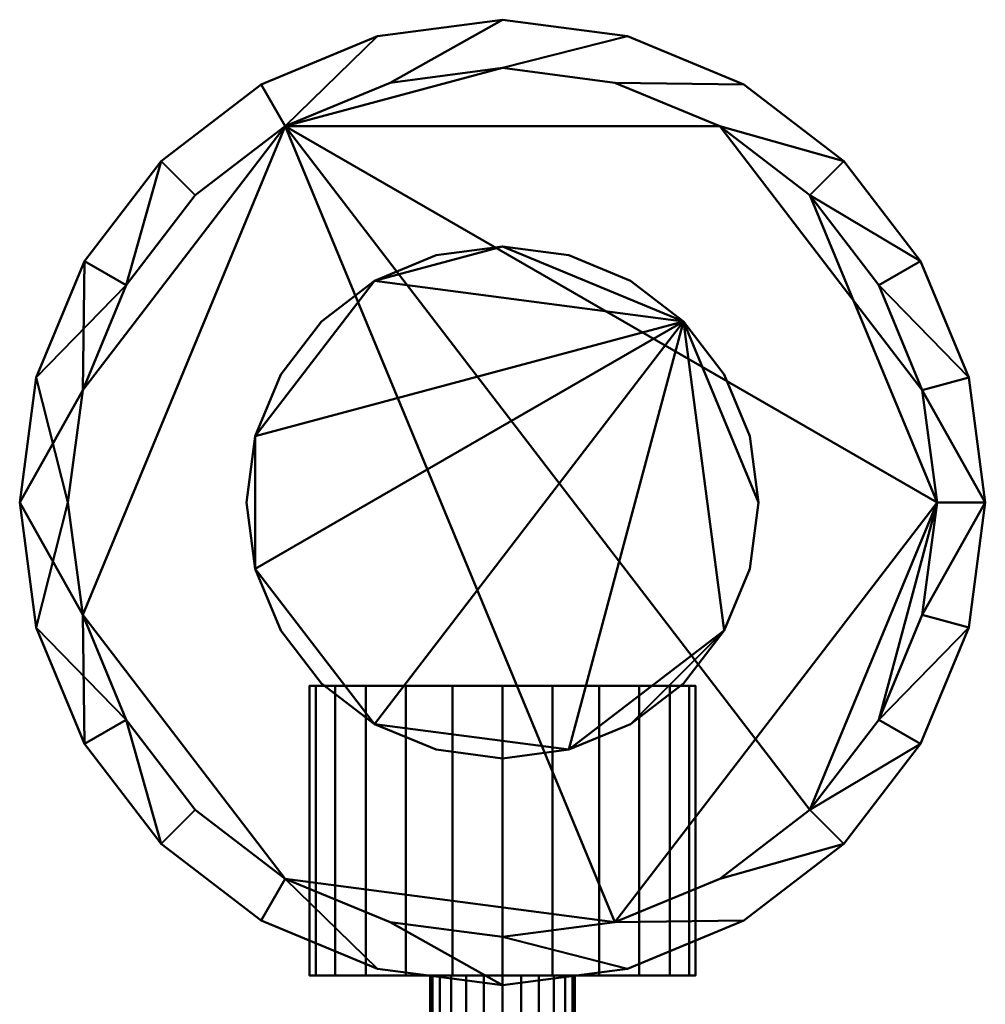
# Model space of a CAD drawing. Header units: millimetres. Extents: x -1875 to 2125, y -75 to 241.
# Tile 5 of 6: x 105 to 145, y 200 to 241. Entities that reach past the tile are written whole.
import ezdxf

# ---------------------------------------------------------------- set-up
doc = ezdxf.new("R2010")
doc.units = ezdxf.units.MM
doc.layers.add('E-LITE-EQPM', color=33, linetype='Continuous', lineweight=40)

msp = doc.modelspace()

# ---------------------------------------------------------------- meshes
at = {"layer": 'E-LITE-EQPM'}
mesh = msp.add_polyface(dxfattribs=at)
corners = [(105, 220.6, 1429.718), (105.681, 215.424, 1429.718), (107.679, 210.6, 1429.718), (110.858, 206.458, 1429.718), (115, 203.279, 1429.718), (119.824, 201.281, 1429.718), (125, 200.6, 1429.718), (130.176, 201.281, 1429.718), (135, 203.279, 1429.718), (139.142, 206.458, 1429.718), (142.321, 210.6, 1429.718), (144.319, 215.424, 1429.718), (145, 220.6, 1429.718), (144.319, 225.776, 1429.718), (142.321, 230.6, 1429.718), (139.142, 234.742, 1429.718), (135, 237.921, 1429.718), (130.176, 239.919, 1429.718), (125, 240.6, 1429.718), (119.824, 239.919, 1429.718), (115, 237.921, 1429.718), (110.858, 234.742, 1429.718), (107.679, 230.6, 1429.718), (105.681, 225.776, 1429.718), (107, 220.6, 1429.718), (107.613, 225.259, 1429.718), (109.412, 229.6, 1429.718), (112.272, 233.328, 1429.718), (116, 236.188, 1429.718), (120.341, 237.987, 1429.718), (125, 238.6, 1429.718), (129.659, 237.987, 1429.718), (134, 236.188, 1429.718), (137.728, 233.328, 1429.718), (140.588, 229.6, 1429.718), (142.387, 225.259, 1429.718), (143, 220.6, 1429.718), (142.387, 215.941, 1429.718), (140.588, 211.6, 1429.718), (137.728, 207.872, 1429.718), (134, 205.012, 1429.718), (129.659, 203.213, 1429.718), (125, 202.6, 1429.718), (120.341, 203.213, 1429.718), (116, 205.012, 1429.718), (112.272, 207.872, 1429.718), (109.412, 211.6, 1429.718), (107.613, 215.941, 1429.718)]
mesh.append_faces([[corners[k] for k in face] for face in [(40, 9, 39), (46, 3, 45), (20, 28, 19)]], dxfattribs={"vtx0": -1, "vtx1": -1})
mesh.append_faces([[corners[k] for k in face] for face in [(10, 38, 39, 9), (45, 3, 4, 44), (44, 4, 5), (35, 12, 13, 34), (14, 33, 34, 13), (33, 14, 15, 32), (32, 15, 16, 31), (17, 30, 31, 16), (30, 17, 18, 29), (26, 22, 23), (29, 18, 19, 28)]], dxfattribs={"vtx0": -1, "vtx2": -1})
mesh.append_faces([[corners[k] for k in face] for face in [(35, 36, 12)]], dxfattribs={"vtx1": -1, "vtx2": -1})
mesh.append_faces([[corners[k] for k in face] for face in [(8, 9, 40, 41), (41, 42, 7, 8), (6, 7, 42, 43), (36, 37, 11, 12), (10, 11, 37, 38), (5, 6, 43, 44), (2, 3, 46, 47), (47, 24, 1, 2), (0, 1, 24, 25), (21, 22, 26, 27), (23, 0, 25, 26), (20, 21, 27, 28)]], dxfattribs={"vtx1": -1, "vtx3": -1})
mesh = msp.add_polyface(dxfattribs=at)
corners = [(105, 220.6, 1329.718), (105.681, 225.776, 1329.718), (107.679, 230.6, 1329.718), (110.858, 234.742, 1329.718), (115, 237.921, 1329.718), (119.824, 239.919, 1329.718), (125, 240.6, 1329.718), (130.176, 239.919, 1329.718), (135, 237.921, 1329.718), (139.142, 234.742, 1329.718), (142.321, 230.6, 1329.718), (144.319, 225.776, 1329.718), (145, 220.6, 1329.718), (144.319, 215.424, 1329.718), (142.321, 210.6, 1329.718), (139.142, 206.458, 1329.718), (135, 203.279, 1329.718), (130.176, 201.281, 1329.718), (125, 200.6, 1329.718), (119.824, 201.281, 1329.718), (115, 203.279, 1329.718), (110.858, 206.458, 1329.718), (107.679, 210.6, 1329.718), (105.681, 215.424, 1329.718), (107, 220.6, 1329.718), (107.613, 215.941, 1329.718), (109.412, 211.6, 1329.718), (112.272, 207.872, 1329.718), (116, 205.012, 1329.718), (120.341, 203.213, 1329.718), (125, 202.6, 1329.718), (129.659, 203.213, 1329.718), (134, 205.012, 1329.718), (137.728, 207.872, 1329.718), (140.588, 211.6, 1329.718), (142.387, 215.941, 1329.718), (143, 220.6, 1329.718), (142.387, 225.259, 1329.718), (140.588, 229.6, 1329.718), (137.728, 233.328, 1329.718), (134, 236.188, 1329.718), (129.659, 237.987, 1329.718), (125, 238.6, 1329.718), (120.341, 237.987, 1329.718), (116, 236.188, 1329.718), (112.272, 233.328, 1329.718), (109.412, 229.6, 1329.718), (107.613, 225.259, 1329.718)]
mesh.append_faces([[corners[k] for k in face] for face in [(40, 9, 39), (46, 3, 45), (20, 28, 19)]], dxfattribs={"vtx0": -1, "vtx1": -1})
mesh.append_faces([[corners[k] for k in face] for face in [(10, 38, 39, 9), (45, 3, 4, 44), (44, 4, 5), (35, 12, 13, 34), (14, 33, 34, 13), (33, 14, 15, 32), (32, 15, 16, 31), (17, 30, 31, 16), (30, 17, 18, 29), (26, 22, 23), (29, 18, 19, 28)]], dxfattribs={"vtx0": -1, "vtx2": -1})
mesh.append_faces([[corners[k] for k in face] for face in [(35, 36, 12)]], dxfattribs={"vtx1": -1, "vtx2": -1})
mesh.append_faces([[corners[k] for k in face] for face in [(8, 9, 40, 41), (41, 42, 7, 8), (6, 7, 42, 43), (36, 37, 11, 12), (10, 11, 37, 38), (5, 6, 43, 44), (2, 3, 46, 47), (47, 24, 1, 2), (0, 1, 24, 25), (21, 22, 26, 27), (23, 0, 25, 26), (20, 21, 27, 28)]], dxfattribs={"vtx1": -1, "vtx3": -1})
mesh = msp.add_polyface(dxfattribs=at)
corners = [(105, 220.6, 1429.718), (105.681, 225.776, 1429.718), (107.679, 230.6, 1429.718), (110.858, 234.742, 1429.718), (115, 237.921, 1429.718), (119.824, 239.919, 1429.718), (125, 240.6, 1429.718), (130.176, 239.919, 1429.718), (135, 237.921, 1429.718), (139.142, 234.742, 1429.718), (142.321, 230.6, 1429.718), (144.319, 225.776, 1429.718), (145, 220.6, 1429.718), (145, 220.6, 1329.718), (144.319, 225.776, 1329.718), (142.321, 230.6, 1329.718), (139.142, 234.742, 1329.718), (135, 237.921, 1329.718), (130.176, 239.919, 1329.718), (125, 240.6, 1329.718), (119.824, 239.919, 1329.718), (115, 237.921, 1329.718), (110.858, 234.742, 1329.718), (107.679, 230.6, 1329.718), (105.681, 225.776, 1329.718), (105, 220.6, 1329.718)]
mesh.append_faces([[corners[k] for k in face] for face in [(1, 24, 25, 0)]], dxfattribs={"vtx0": -1})
mesh.append_faces([[corners[k] for k in face] for face in [(8, 17, 18, 7), (9, 16, 17, 8), (7, 18, 19, 6), (11, 14, 15, 10), (10, 15, 16, 9), (5, 20, 21, 4), (4, 21, 22, 3), (2, 23, 24, 1), (3, 22, 23, 2), (20, 5, 6, 19)]], dxfattribs={"vtx0": -1, "vtx2": -1})
mesh.append_faces([[corners[k] for k in face] for face in [(13, 14, 11, 12)]], dxfattribs={"vtx1": -1})
mesh = msp.add_polyface(dxfattribs=at)
corners = [(143, 220.6, 1429.718), (142.387, 225.259, 1429.718), (140.588, 229.6, 1429.718), (137.728, 233.328, 1429.718), (134, 236.188, 1429.718), (129.659, 237.987, 1429.718), (125, 238.6, 1429.718), (120.341, 237.987, 1429.718), (116, 236.188, 1429.718), (112.272, 233.328, 1429.718), (109.412, 229.6, 1429.718), (107.613, 225.259, 1429.718), (107, 220.6, 1429.718), (107, 220.6, 1329.718), (107.613, 225.259, 1329.718), (109.412, 229.6, 1329.718), (112.272, 233.328, 1329.718), (116, 236.188, 1329.718), (120.341, 237.987, 1329.718), (125, 238.6, 1329.718), (129.659, 237.987, 1329.718), (134, 236.188, 1329.718), (137.728, 233.328, 1329.718), (140.588, 229.6, 1329.718), (142.387, 225.259, 1329.718), (143, 220.6, 1329.718)]
mesh.append_faces([[corners[k] for k in face] for face in [(0, 1, 24, 25)]], dxfattribs={"vtx1": -1})
mesh.append_faces([[corners[k] for k in face] for face in [(10, 11, 14, 15), (9, 10, 15, 16), (7, 8, 17, 18), (8, 9, 16, 17), (6, 7, 18, 19), (4, 5, 20, 21), (3, 4, 21, 22), (1, 2, 23, 24), (2, 3, 22, 23), (19, 20, 5, 6)]], dxfattribs={"vtx1": -1, "vtx3": -1})
mesh.append_faces([[corners[k] for k in face] for face in [(11, 12, 13, 14)]], dxfattribs={"vtx3": -1})
mesh = msp.add_polyface(dxfattribs=at)
corners = [(143, 220.6, 1420), (142.387, 225.259, 1420), (140.588, 229.6, 1420), (137.728, 233.328, 1420), (134, 236.188, 1420), (129.659, 237.987, 1420), (125, 238.6, 1420), (120.341, 237.987, 1420), (116, 236.188, 1420), (112.272, 233.328, 1420), (109.412, 229.6, 1420), (107.613, 225.259, 1420), (107, 220.6, 1420), (107.613, 215.941, 1420), (109.412, 211.6, 1420), (112.272, 207.872, 1420), (116, 205.012, 1420), (120.341, 203.213, 1420), (125, 202.6, 1420), (129.659, 203.213, 1420), (134, 205.012, 1420), (137.728, 207.872, 1420), (140.588, 211.6, 1420), (142.387, 215.941, 1420)]
mesh.append_faces([[corners[k] for k in face] for face in [(3, 0, 1, 2), (8, 6, 7)]], dxfattribs={"vtx0": -1})
mesh.append_faces([[corners[k] for k in face] for face in [(4, 8, 0, 3)]], dxfattribs={"vtx0": -1, "vtx1": -1, "vtx2": -1})
mesh.append_faces([[corners[k] for k in face] for face in [(19, 8, 13, 16)]], dxfattribs={"vtx0": -1, "vtx1": -1, "vtx2": -1, "vtx3": -1})
mesh.append_faces([[corners[k] for k in face] for face in [(8, 21, 22, 0)]], dxfattribs={"vtx0": -1, "vtx2": -1, "vtx3": -1})
mesh.append_faces([[corners[k] for k in face] for face in [(8, 4, 5, 6)]], dxfattribs={"vtx0": -1, "vtx3": -1})
mesh.append_faces([[corners[k] for k in face] for face in [(17, 18, 19, 16), (14, 15, 16, 13), (22, 23, 0), (9, 10, 11, 8)]], dxfattribs={"vtx2": -1})
mesh.append_faces([[corners[k] for k in face] for face in [(19, 20, 21, 8), (11, 12, 13, 8)]], dxfattribs={"vtx2": -1, "vtx3": -1})
mesh = msp.add_polyface(dxfattribs=at)
corners = [(143, 220.6, 1419), (142.387, 215.941, 1419), (140.588, 211.6, 1419), (137.728, 207.872, 1419), (134, 205.012, 1419), (129.659, 203.213, 1419), (125, 202.6, 1419), (120.341, 203.213, 1419), (116, 205.012, 1419), (112.272, 207.872, 1419), (109.412, 211.6, 1419), (107.613, 215.941, 1419), (107, 220.6, 1419), (107.613, 225.259, 1419), (109.412, 229.6, 1419), (112.272, 233.328, 1419), (116, 236.188, 1419), (120.341, 237.987, 1419), (125, 238.6, 1419), (129.659, 237.987, 1419), (134, 236.188, 1419), (137.728, 233.328, 1419), (140.588, 229.6, 1419), (142.387, 225.259, 1419)]
mesh.append_faces([[corners[k] for k in face] for face in [(13, 16, 11, 12)]], dxfattribs={"vtx0": -1, "vtx1": -1})
mesh.append_faces([[corners[k] for k in face] for face in [(5, 16, 0)]], dxfattribs={"vtx0": -1, "vtx1": -1, "vtx2": -1})
mesh.append_faces([[corners[k] for k in face] for face in [(11, 16, 5, 8)]], dxfattribs={"vtx0": -1, "vtx1": -1, "vtx2": -1, "vtx3": -1})
mesh.append_faces([[corners[k] for k in face] for face in [(16, 20, 23, 0)]], dxfattribs={"vtx0": -1, "vtx1": -1, "vtx3": -1})
mesh.append_faces([[corners[k] for k in face] for face in [(16, 18, 19, 20)]], dxfattribs={"vtx0": -1, "vtx3": -1})
mesh.append_faces([[corners[k] for k in face] for face in [(15, 16, 13, 14), (7, 8, 5, 6)]], dxfattribs={"vtx1": -1})
mesh.append_faces([[corners[k] for k in face] for face in [(21, 22, 23, 20), (16, 17, 18)]], dxfattribs={"vtx2": -1})
mesh.append_faces([[corners[k] for k in face] for face in [(3, 4, 5, 0)]], dxfattribs={"vtx2": -1, "vtx3": -1})
mesh.append_faces([[corners[k] for k in face] for face in [(0, 1, 2, 3), (8, 9, 10, 11)]], dxfattribs={"vtx3": -1})
mesh = msp.add_polyface(dxfattribs=at)
corners = [(107, 220.6, 1420), (107.613, 225.259, 1420), (109.412, 229.6, 1420), (112.272, 233.328, 1420), (116, 236.188, 1420), (120.341, 237.987, 1420), (125, 238.6, 1420), (129.659, 237.987, 1420), (134, 236.188, 1420), (137.728, 233.328, 1420), (140.588, 229.6, 1420), (142.387, 225.259, 1420), (143, 220.6, 1420), (143, 220.6, 1419), (142.387, 225.259, 1419), (140.588, 229.6, 1419), (137.728, 233.328, 1419), (134, 236.188, 1419), (129.659, 237.987, 1419), (125, 238.6, 1419), (120.341, 237.987, 1419), (116, 236.188, 1419), (112.272, 233.328, 1419), (109.412, 229.6, 1419), (107.613, 225.259, 1419), (107, 220.6, 1419)]
mesh.append_faces([[corners[k] for k in face] for face in [(13, 14, 11, 12), (0, 1, 24, 25)]], dxfattribs={"vtx1": -1})
mesh.append_faces([[corners[k] for k in face] for face in [(14, 15, 10, 11), (16, 17, 8, 9), (15, 16, 9, 10), (17, 18, 7, 8), (6, 7, 18, 19), (19, 20, 5, 6), (20, 21, 4, 5), (22, 23, 2, 3), (21, 22, 3, 4), (23, 24, 1, 2)]], dxfattribs={"vtx1": -1, "vtx3": -1})
mesh = msp.add_polyface(dxfattribs=at)
corners = [(143, 220.6, 1335.718), (142.387, 225.259, 1335.718), (140.588, 229.6, 1335.718), (137.728, 233.328, 1335.718), (134, 236.188, 1335.718), (129.659, 237.987, 1335.718), (125, 238.6, 1335.718), (120.341, 237.987, 1335.718), (116, 236.188, 1335.718), (112.272, 233.328, 1335.718), (109.412, 229.6, 1335.718), (107.613, 225.259, 1335.718), (107, 220.6, 1335.718), (107.613, 215.941, 1335.718), (109.412, 211.6, 1335.718), (112.272, 207.872, 1335.718), (116, 205.012, 1335.718), (120.341, 203.213, 1335.718), (125, 202.6, 1335.718), (129.659, 203.213, 1335.718), (134, 205.012, 1335.718), (137.728, 207.872, 1335.718), (140.588, 211.6, 1335.718), (142.387, 215.941, 1335.718)]
mesh.append_faces([[corners[k] for k in face] for face in [(3, 0, 1, 2), (8, 6, 7)]], dxfattribs={"vtx0": -1})
mesh.append_faces([[corners[k] for k in face] for face in [(4, 8, 0, 3)]], dxfattribs={"vtx0": -1, "vtx1": -1, "vtx2": -1})
mesh.append_faces([[corners[k] for k in face] for face in [(19, 8, 13, 16)]], dxfattribs={"vtx0": -1, "vtx1": -1, "vtx2": -1, "vtx3": -1})
mesh.append_faces([[corners[k] for k in face] for face in [(8, 21, 22, 0)]], dxfattribs={"vtx0": -1, "vtx2": -1, "vtx3": -1})
mesh.append_faces([[corners[k] for k in face] for face in [(8, 4, 5, 6)]], dxfattribs={"vtx0": -1, "vtx3": -1})
mesh.append_faces([[corners[k] for k in face] for face in [(17, 18, 19, 16), (14, 15, 16, 13), (22, 23, 0), (9, 10, 11, 8)]], dxfattribs={"vtx2": -1})
mesh.append_faces([[corners[k] for k in face] for face in [(19, 20, 21, 8), (11, 12, 13, 8)]], dxfattribs={"vtx2": -1, "vtx3": -1})
mesh = msp.add_polyface(dxfattribs=at)
corners = [(143, 220.6, 1334.718), (142.387, 215.941, 1334.718), (140.588, 211.6, 1334.718), (137.728, 207.872, 1334.718), (134, 205.012, 1334.718), (129.659, 203.213, 1334.718), (125, 202.6, 1334.718), (120.341, 203.213, 1334.718), (116, 205.012, 1334.718), (112.272, 207.872, 1334.718), (109.412, 211.6, 1334.718), (107.613, 215.941, 1334.718), (107, 220.6, 1334.718), (107.613, 225.259, 1334.718), (109.412, 229.6, 1334.718), (112.272, 233.328, 1334.718), (116, 236.188, 1334.718), (120.341, 237.987, 1334.718), (125, 238.6, 1334.718), (129.659, 237.987, 1334.718), (134, 236.188, 1334.718), (137.728, 233.328, 1334.718), (140.588, 229.6, 1334.718), (142.387, 225.259, 1334.718)]
mesh.append_faces([[corners[k] for k in face] for face in [(13, 16, 11, 12)]], dxfattribs={"vtx0": -1, "vtx1": -1})
mesh.append_faces([[corners[k] for k in face] for face in [(5, 16, 0)]], dxfattribs={"vtx0": -1, "vtx1": -1, "vtx2": -1})
mesh.append_faces([[corners[k] for k in face] for face in [(11, 16, 5, 8)]], dxfattribs={"vtx0": -1, "vtx1": -1, "vtx2": -1, "vtx3": -1})
mesh.append_faces([[corners[k] for k in face] for face in [(16, 20, 23, 0)]], dxfattribs={"vtx0": -1, "vtx1": -1, "vtx3": -1})
mesh.append_faces([[corners[k] for k in face] for face in [(16, 18, 19, 20)]], dxfattribs={"vtx0": -1, "vtx3": -1})
mesh.append_faces([[corners[k] for k in face] for face in [(15, 16, 13, 14), (7, 8, 5, 6)]], dxfattribs={"vtx1": -1})
mesh.append_faces([[corners[k] for k in face] for face in [(21, 22, 23, 20), (16, 17, 18)]], dxfattribs={"vtx2": -1})
mesh.append_faces([[corners[k] for k in face] for face in [(3, 4, 5, 0)]], dxfattribs={"vtx2": -1, "vtx3": -1})
mesh.append_faces([[corners[k] for k in face] for face in [(0, 1, 2, 3), (8, 9, 10, 11)]], dxfattribs={"vtx3": -1})
mesh = msp.add_polyface(dxfattribs=at)
corners = [(107, 220.6, 1335.718), (107.613, 225.259, 1335.718), (109.412, 229.6, 1335.718), (112.272, 233.328, 1335.718), (116, 236.188, 1335.718), (120.341, 237.987, 1335.718), (125, 238.6, 1335.718), (129.659, 237.987, 1335.718), (134, 236.188, 1335.718), (137.728, 233.328, 1335.718), (140.588, 229.6, 1335.718), (142.387, 225.259, 1335.718), (143, 220.6, 1335.718), (143, 220.6, 1334.718), (142.387, 225.259, 1334.718), (140.588, 229.6, 1334.718), (137.728, 233.328, 1334.718), (134, 236.188, 1334.718), (129.659, 237.987, 1334.718), (125, 238.6, 1334.718), (120.341, 237.987, 1334.718), (116, 236.188, 1334.718), (112.272, 233.328, 1334.718), (109.412, 229.6, 1334.718), (107.613, 225.259, 1334.718), (107, 220.6, 1334.718)]
mesh.append_faces([[corners[k] for k in face] for face in [(13, 14, 11, 12), (0, 1, 24, 25)]], dxfattribs={"vtx1": -1})
mesh.append_faces([[corners[k] for k in face] for face in [(14, 15, 10, 11), (16, 17, 8, 9), (15, 16, 9, 10), (17, 18, 7, 8), (6, 7, 18, 19), (19, 20, 5, 6), (20, 21, 4, 5), (22, 23, 2, 3), (21, 22, 3, 4), (23, 24, 1, 2)]], dxfattribs={"vtx1": -1, "vtx3": -1})
mesh = msp.add_polyface(dxfattribs=at)
corners = [(114.4, 220.6, 1569.435), (114.761, 217.857, 1569.435), (115.82, 215.3, 1569.435), (117.505, 213.105, 1569.435), (119.7, 211.42, 1569.435), (122.257, 210.361, 1569.435), (125, 210, 1569.435), (127.743, 210.361, 1569.435), (130.3, 211.42, 1569.435), (132.495, 213.105, 1569.435), (134.18, 215.3, 1569.435), (135.239, 217.857, 1569.435), (135.6, 220.6, 1569.435), (135.239, 223.343, 1569.435), (134.18, 225.9, 1569.435), (132.495, 228.095, 1569.435), (130.3, 229.78, 1569.435), (127.743, 230.839, 1569.435), (125, 231.2, 1569.435), (122.257, 230.839, 1569.435), (119.7, 229.78, 1569.435), (117.505, 228.095, 1569.435), (115.82, 225.9, 1569.435), (114.761, 223.343, 1569.435)]
mesh.append_faces([[corners[k] for k in face] for face in [(10, 7, 8, 9)]], dxfattribs={"vtx0": -1})
mesh.append_faces([[corners[k] for k in face] for face in [(7, 10, 15, 4), (1, 4, 15, 23), (15, 18, 20, 23)]], dxfattribs={"vtx0": -1, "vtx1": -1, "vtx2": -1, "vtx3": -1})
mesh.append_faces([[corners[k] for k in face] for face in [(14, 15, 12, 13), (17, 18, 15, 16), (22, 23, 20, 21), (0, 1, 23), (19, 20, 18)]], dxfattribs={"vtx1": -1})
mesh.append_faces([[corners[k] for k in face] for face in [(2, 3, 4, 1)]], dxfattribs={"vtx2": -1})
mesh.append_faces([[corners[k] for k in face] for face in [(10, 11, 12, 15)]], dxfattribs={"vtx2": -1, "vtx3": -1})
mesh.append_faces([[corners[k] for k in face] for face in [(4, 5, 6, 7)]], dxfattribs={"vtx3": -1})
mesh = msp.add_polyface(dxfattribs=at)
corners = [(114.4, 220.6, 1420), (114.761, 223.343, 1420), (115.82, 225.9, 1420), (117.505, 228.095, 1420), (119.7, 229.78, 1420), (122.257, 230.839, 1420), (125, 231.2, 1420), (127.743, 230.839, 1420), (130.3, 229.78, 1420), (132.495, 228.095, 1420), (134.18, 225.9, 1420), (135.239, 223.343, 1420), (135.6, 220.6, 1420), (135.239, 217.857, 1420), (134.18, 215.3, 1420), (132.495, 213.105, 1420), (130.3, 211.42, 1420), (127.743, 210.361, 1420), (125, 210, 1420), (122.257, 210.361, 1420), (119.7, 211.42, 1420), (117.505, 213.105, 1420), (115.82, 215.3, 1420), (114.761, 217.857, 1420)]
mesh.append_faces([[corners[k] for k in face] for face in [(9, 6, 7, 8), (12, 9, 10, 11), (1, 23, 0), (16, 14, 15)]], dxfattribs={"vtx0": -1})
mesh.append_faces([[corners[k] for k in face] for face in [(6, 9, 4, 5)]], dxfattribs={"vtx0": -1, "vtx1": -1})
mesh.append_faces([[corners[k] for k in face] for face in [(17, 9, 14, 16)]], dxfattribs={"vtx0": -1, "vtx1": -1, "vtx2": -1})
mesh.append_faces([[corners[k] for k in face] for face in [(9, 23, 1, 4), (9, 17, 20, 23)]], dxfattribs={"vtx0": -1, "vtx1": -1, "vtx2": -1, "vtx3": -1})
mesh.append_faces([[corners[k] for k in face] for face in [(2, 3, 4, 1), (18, 19, 20, 17)]], dxfattribs={"vtx2": -1})
mesh.append_faces([[corners[k] for k in face] for face in [(12, 13, 14, 9)]], dxfattribs={"vtx2": -1, "vtx3": -1})
mesh.append_faces([[corners[k] for k in face] for face in [(20, 21, 22, 23)]], dxfattribs={"vtx3": -1})
mesh = msp.add_polyface(dxfattribs=at)
corners = [(114.4, 220.6, 1569.435), (114.761, 223.343, 1569.435), (115.82, 225.9, 1569.435), (117.505, 228.095, 1569.435), (119.7, 229.78, 1569.435), (122.257, 230.839, 1569.435), (125, 231.2, 1569.435), (127.743, 230.839, 1569.435), (130.3, 229.78, 1569.435), (132.495, 228.095, 1569.435), (134.18, 225.9, 1569.435), (135.239, 223.343, 1569.435), (135.6, 220.6, 1569.435), (135.6, 220.6, 1420), (135.239, 223.343, 1420), (134.18, 225.9, 1420), (132.495, 228.095, 1420), (130.3, 229.78, 1420), (127.743, 230.839, 1420), (125, 231.2, 1420), (122.257, 230.839, 1420), (119.7, 229.78, 1420), (117.505, 228.095, 1420), (115.82, 225.9, 1420), (114.761, 223.343, 1420), (114.4, 220.6, 1420)]
mesh.append_faces([[corners[k] for k in face] for face in [(1, 24, 25, 0)]], dxfattribs={"vtx0": -1})
mesh.append_faces([[corners[k] for k in face] for face in [(19, 6, 7, 18), (2, 23, 24, 1), (20, 5, 6, 19)]], dxfattribs={"vtx0": -1, "vtx2": -1})
mesh.append_faces([[corners[k] for k in face] for face in [(13, 14, 11, 12)]], dxfattribs={"vtx1": -1})
mesh.append_faces([[corners[k] for k in face] for face in [(14, 15, 10, 11), (16, 17, 8, 9), (15, 16, 9, 10), (17, 18, 7, 8), (21, 22, 3, 4), (22, 23, 2, 3), (4, 5, 20, 21)]], dxfattribs={"vtx1": -1, "vtx3": -1})
mesh = msp.add_polyface(dxfattribs=at)
corners = [(145, 220.6, 1429.718), (144.319, 215.424, 1429.718), (142.321, 210.6, 1429.718), (139.142, 206.458, 1429.718), (135, 203.279, 1429.718), (130.176, 201.281, 1429.718), (125, 200.6, 1429.718), (119.824, 201.281, 1429.718), (115, 203.279, 1429.718), (110.858, 206.458, 1429.718), (107.679, 210.6, 1429.718), (105.681, 215.424, 1429.718), (105, 220.6, 1429.718), (105, 220.6, 1329.718), (105.681, 215.424, 1329.718), (107.679, 210.6, 1329.718), (110.858, 206.458, 1329.718), (115, 203.279, 1329.718), (119.824, 201.281, 1329.718), (125, 200.6, 1329.718), (130.176, 201.281, 1329.718), (135, 203.279, 1329.718), (139.142, 206.458, 1329.718), (142.321, 210.6, 1329.718), (144.319, 215.424, 1329.718), (145, 220.6, 1329.718)]
mesh.append_faces([[corners[k] for k in face] for face in [(1, 24, 25, 0)]], dxfattribs={"vtx0": -1})
mesh.append_faces([[corners[k] for k in face] for face in [(11, 14, 15, 10), (10, 15, 16, 9), (8, 17, 18, 7), (9, 16, 17, 8), (7, 18, 19, 6), (5, 20, 21, 4), (4, 21, 22, 3), (2, 23, 24, 1), (3, 22, 23, 2), (20, 5, 6, 19)]], dxfattribs={"vtx0": -1, "vtx2": -1})
mesh.append_faces([[corners[k] for k in face] for face in [(12, 13, 14, 11)]], dxfattribs={"vtx2": -1})
mesh = msp.add_polyface(dxfattribs=at)
corners = [(107, 220.6, 1429.718), (107.613, 215.941, 1429.718), (109.412, 211.6, 1429.718), (112.272, 207.872, 1429.718), (116, 205.012, 1429.718), (120.341, 203.213, 1429.718), (125, 202.6, 1429.718), (129.659, 203.213, 1429.718), (134, 205.012, 1429.718), (137.728, 207.872, 1429.718), (140.588, 211.6, 1429.718), (142.387, 215.941, 1429.718), (143, 220.6, 1429.718), (143, 220.6, 1329.718), (142.387, 215.941, 1329.718), (140.588, 211.6, 1329.718), (137.728, 207.872, 1329.718), (134, 205.012, 1329.718), (129.659, 203.213, 1329.718), (125, 202.6, 1329.718), (120.341, 203.213, 1329.718), (116, 205.012, 1329.718), (112.272, 207.872, 1329.718), (109.412, 211.6, 1329.718), (107.613, 215.941, 1329.718), (107, 220.6, 1329.718)]
mesh.append_faces([[corners[k] for k in face] for face in [(14, 11, 12, 13)]], dxfattribs={"vtx0": -1})
mesh.append_faces([[corners[k] for k in face] for face in [(0, 1, 24, 25)]], dxfattribs={"vtx1": -1})
mesh.append_faces([[corners[k] for k in face] for face in [(7, 8, 17, 18), (8, 9, 16, 17), (6, 7, 18, 19), (10, 11, 14, 15), (9, 10, 15, 16), (4, 5, 20, 21), (3, 4, 21, 22), (1, 2, 23, 24), (2, 3, 22, 23), (19, 20, 5, 6)]], dxfattribs={"vtx1": -1, "vtx3": -1})
mesh = msp.add_polyface(dxfattribs=at)
corners = [(143, 220.6, 1420), (142.387, 215.941, 1420), (140.588, 211.6, 1420), (137.728, 207.872, 1420), (134, 205.012, 1420), (129.659, 203.213, 1420), (125, 202.6, 1420), (120.341, 203.213, 1420), (116, 205.012, 1420), (112.272, 207.872, 1420), (109.412, 211.6, 1420), (107.613, 215.941, 1420), (107, 220.6, 1420), (107, 220.6, 1419), (107.613, 215.941, 1419), (109.412, 211.6, 1419), (112.272, 207.872, 1419), (116, 205.012, 1419), (120.341, 203.213, 1419), (125, 202.6, 1419), (129.659, 203.213, 1419), (134, 205.012, 1419), (137.728, 207.872, 1419), (140.588, 211.6, 1419), (142.387, 215.941, 1419), (143, 220.6, 1419)]
mesh.append_faces([[corners[k] for k in face] for face in [(13, 14, 11, 12), (0, 1, 24, 25)]], dxfattribs={"vtx1": -1})
mesh.append_faces([[corners[k] for k in face] for face in [(14, 15, 10, 11), (16, 17, 8, 9), (15, 16, 9, 10), (17, 18, 7, 8), (6, 7, 18, 19), (19, 20, 5, 6), (20, 21, 4, 5), (22, 23, 2, 3), (21, 22, 3, 4), (23, 24, 1, 2)]], dxfattribs={"vtx1": -1, "vtx3": -1})
mesh = msp.add_polyface(dxfattribs=at)
corners = [(143, 220.6, 1335.718), (142.387, 215.941, 1335.718), (140.588, 211.6, 1335.718), (137.728, 207.872, 1335.718), (134, 205.012, 1335.718), (129.659, 203.213, 1335.718), (125, 202.6, 1335.718), (120.341, 203.213, 1335.718), (116, 205.012, 1335.718), (112.272, 207.872, 1335.718), (109.412, 211.6, 1335.718), (107.613, 215.941, 1335.718), (107, 220.6, 1335.718), (107, 220.6, 1334.718), (107.613, 215.941, 1334.718), (109.412, 211.6, 1334.718), (112.272, 207.872, 1334.718), (116, 205.012, 1334.718), (120.341, 203.213, 1334.718), (125, 202.6, 1334.718), (129.659, 203.213, 1334.718), (134, 205.012, 1334.718), (137.728, 207.872, 1334.718), (140.588, 211.6, 1334.718), (142.387, 215.941, 1334.718), (143, 220.6, 1334.718)]
mesh.append_faces([[corners[k] for k in face] for face in [(13, 14, 11, 12), (0, 1, 24, 25)]], dxfattribs={"vtx1": -1})
mesh.append_faces([[corners[k] for k in face] for face in [(14, 15, 10, 11), (16, 17, 8, 9), (15, 16, 9, 10), (17, 18, 7, 8), (6, 7, 18, 19), (19, 20, 5, 6), (20, 21, 4, 5), (22, 23, 2, 3), (21, 22, 3, 4), (23, 24, 1, 2)]], dxfattribs={"vtx1": -1, "vtx3": -1})
mesh = msp.add_polyface(dxfattribs=at)
corners = [(135.6, 220.6, 1569.435), (135.239, 217.857, 1569.435), (134.18, 215.3, 1569.435), (132.495, 213.105, 1569.435), (130.3, 211.42, 1569.435), (127.743, 210.361, 1569.435), (125, 210, 1569.435), (122.257, 210.361, 1569.435), (119.7, 211.42, 1569.435), (117.505, 213.105, 1569.435), (115.82, 215.3, 1569.435), (114.761, 217.857, 1569.435), (114.4, 220.6, 1569.435), (114.4, 220.6, 1420), (114.761, 217.857, 1420), (115.82, 215.3, 1420), (117.505, 213.105, 1420), (119.7, 211.42, 1420), (122.257, 210.361, 1420), (125, 210, 1420), (127.743, 210.361, 1420), (130.3, 211.42, 1420), (132.495, 213.105, 1420), (134.18, 215.3, 1420), (135.239, 217.857, 1420), (135.6, 220.6, 1420)]
mesh.append_faces([[corners[k] for k in face] for face in [(5, 20, 21, 4), (22, 3, 4, 21)]], dxfattribs={"vtx0": -1, "vtx2": -1})
mesh.append_faces([[corners[k] for k in face] for face in [(13, 14, 11, 12)]], dxfattribs={"vtx1": -1})
mesh.append_faces([[corners[k] for k in face] for face in [(14, 15, 10, 11), (16, 17, 8, 9), (15, 16, 9, 10), (17, 18, 7, 8), (6, 7, 18, 19), (19, 20, 5, 6), (23, 24, 1, 2), (2, 3, 22, 23)]], dxfattribs={"vtx1": -1, "vtx3": -1})
mesh.append_faces([[corners[k] for k in face] for face in [(24, 25, 0, 1)]], dxfattribs={"vtx3": -1})
mesh = msp.add_polyface(dxfattribs=at)
corners = [(117, 213, 1494.718), (117.273, 213, 1496.788), (118.072, 213, 1498.718), (119.343, 213, 1500.375), (121, 213, 1501.646), (122.929, 213, 1502.445), (125, 213, 1502.718), (127.071, 213, 1502.445), (129, 213, 1501.646), (130.657, 213, 1500.375), (131.928, 213, 1498.718), (132.727, 213, 1496.788), (133, 213, 1494.718), (132.727, 213, 1492.647), (131.928, 213, 1490.718), (130.657, 213, 1489.061), (129, 213, 1487.79), (127.071, 213, 1486.99), (125, 213, 1486.718), (122.929, 213, 1486.99), (121, 213, 1487.79), (119.343, 213, 1489.061), (118.072, 213, 1490.718), (117.273, 213, 1492.647)]
mesh.append_faces([[corners[k] for k in face] for face in [(16, 14, 15), (14, 12, 13)]], dxfattribs={"vtx0": -1})
mesh.append_faces([[corners[k] for k in face] for face in [(20, 6, 18, 19)]], dxfattribs={"vtx0": -1, "vtx1": -1})
mesh.append_faces([[corners[k] for k in face] for face in [(18, 6, 9, 14)]], dxfattribs={"vtx0": -1, "vtx1": -1, "vtx2": -1, "vtx3": -1})
mesh.append_faces([[corners[k] for k in face] for face in [(0, 20, 21)]], dxfattribs={"vtx0": -1, "vtx2": -1})
mesh.append_faces([[corners[k] for k in face] for face in [(14, 9, 10, 12), (20, 2, 3, 6)]], dxfattribs={"vtx0": -1, "vtx2": -1, "vtx3": -1})
mesh.append_faces([[corners[k] for k in face] for face in [(17, 18, 14, 16)]], dxfattribs={"vtx1": -1, "vtx2": -1})
mesh.append_faces([[corners[k] for k in face] for face in [(7, 8, 9, 6), (10, 11, 12), (22, 23, 0, 21)]], dxfattribs={"vtx2": -1})
mesh.append_faces([[corners[k] for k in face] for face in [(0, 1, 2, 20)]], dxfattribs={"vtx2": -1, "vtx3": -1})
mesh.append_faces([[corners[k] for k in face] for face in [(3, 4, 5, 6)]], dxfattribs={"vtx3": -1})
mesh = msp.add_polyface(dxfattribs=at)
corners = [(133, 201, 1494.718), (132.727, 201, 1492.647), (131.928, 201, 1490.718), (130.657, 201, 1489.061), (129, 201, 1487.79), (127.071, 201, 1486.99), (125, 201, 1486.718), (122.929, 201, 1486.99), (121, 201, 1487.79), (119.343, 201, 1489.061), (118.072, 201, 1490.718), (117.273, 201, 1492.647), (117, 201, 1494.718), (117, 213, 1494.718), (117.273, 213, 1492.647), (118.072, 213, 1490.718), (119.343, 213, 1489.061), (121, 213, 1487.79), (122.929, 213, 1486.99), (125, 213, 1486.718), (127.071, 213, 1486.99), (129, 213, 1487.79), (130.657, 213, 1489.061), (131.928, 213, 1490.718), (132.727, 213, 1492.647), (133, 213, 1494.718)]
mesh.append_faces([[corners[k] for k in face] for face in [(13, 14, 11, 12), (0, 1, 24, 25)]], dxfattribs={"vtx1": -1})
mesh.append_faces([[corners[k] for k in face] for face in [(14, 15, 10, 11), (16, 17, 8, 9), (15, 16, 9, 10), (17, 18, 7, 8), (6, 7, 18, 19), (19, 20, 5, 6), (20, 21, 4, 5), (22, 23, 2, 3), (21, 22, 3, 4), (23, 24, 1, 2)]], dxfattribs={"vtx1": -1, "vtx3": -1})
mesh = msp.add_polyface(dxfattribs=at)
corners = [(117, 201, 1494.718), (117.273, 201, 1496.788), (118.072, 201, 1498.718), (119.343, 201, 1500.375), (121, 201, 1501.646), (122.929, 201, 1502.445), (125, 201, 1502.718), (127.071, 201, 1502.445), (129, 201, 1501.646), (130.657, 201, 1500.375), (131.928, 201, 1498.718), (132.727, 201, 1496.788), (133, 201, 1494.718), (133, 213, 1494.718), (132.727, 213, 1496.788), (131.928, 213, 1498.718), (130.657, 213, 1500.375), (129, 213, 1501.646), (127.071, 213, 1502.445), (125, 213, 1502.718), (122.929, 213, 1502.445), (121, 213, 1501.646), (119.343, 213, 1500.375), (118.072, 213, 1498.718), (117.273, 213, 1496.788), (117, 213, 1494.718)]
mesh.append_faces([[corners[k] for k in face] for face in [(13, 14, 11, 12), (0, 1, 24, 25)]], dxfattribs={"vtx1": -1})
mesh.append_faces([[corners[k] for k in face] for face in [(14, 15, 10, 11), (16, 17, 8, 9), (15, 16, 9, 10), (17, 18, 7, 8), (6, 7, 18, 19), (19, 20, 5, 6), (20, 21, 4, 5), (22, 23, 2, 3), (21, 22, 3, 4), (23, 24, 1, 2)]], dxfattribs={"vtx1": -1, "vtx3": -1})
mesh = msp.add_polyface(dxfattribs=at)
corners = [(117, 201, 1494.718), (117.273, 201, 1492.647), (118.072, 201, 1490.718), (119.343, 201, 1489.061), (121, 201, 1487.79), (122.929, 201, 1486.99), (125, 201, 1486.718), (127.071, 201, 1486.99), (129, 201, 1487.79), (130.657, 201, 1489.061), (131.928, 201, 1490.718), (132.727, 201, 1492.647), (133, 201, 1494.718), (132.727, 201, 1496.788), (131.928, 201, 1498.718), (130.657, 201, 1500.375), (129, 201, 1501.646), (127.071, 201, 1502.445), (125, 201, 1502.718), (122.929, 201, 1502.445), (121, 201, 1501.646), (119.343, 201, 1500.375), (118.072, 201, 1498.718), (117.273, 201, 1496.788)]
mesh.append_faces([[corners[k] for k in face] for face in [(10, 7, 8, 9), (17, 15, 16), (0, 22, 23)]], dxfattribs={"vtx0": -1})
mesh.append_faces([[corners[k] for k in face] for face in [(18, 6, 15, 17)]], dxfattribs={"vtx0": -1, "vtx1": -1, "vtx2": -1})
mesh.append_faces([[corners[k] for k in face] for face in [(4, 18, 21, 22)]], dxfattribs={"vtx0": -1, "vtx1": -1, "vtx3": -1})
mesh.append_faces([[corners[k] for k in face] for face in [(0, 3, 4, 22)]], dxfattribs={"vtx0": -1, "vtx2": -1, "vtx3": -1})
mesh.append_faces([[corners[k] for k in face] for face in [(2, 3, 0, 1)]], dxfattribs={"vtx1": -1})
mesh.append_faces([[corners[k] for k in face] for face in [(14, 15, 10)]], dxfattribs={"vtx1": -1, "vtx2": -1})
mesh.append_faces([[corners[k] for k in face] for face in [(6, 7, 10, 15)]], dxfattribs={"vtx1": -1, "vtx2": -1, "vtx3": -1})
mesh.append_faces([[corners[k] for k in face] for face in [(19, 20, 21, 18), (12, 13, 14)]], dxfattribs={"vtx2": -1})
mesh.append_faces([[corners[k] for k in face] for face in [(10, 11, 12, 14), (4, 5, 6, 18)]], dxfattribs={"vtx2": -1, "vtx3": -1})
mesh = msp.add_polyface(dxfattribs=at)
corners = [(122, 201, 1494.718), (122.102, 201, 1495.494), (122.402, 201, 1496.218), (122.879, 201, 1496.839), (123.5, 201, 1497.316), (124.224, 201, 1497.615), (125, 201, 1497.718), (125.776, 201, 1497.615), (126.5, 201, 1497.316), (127.121, 201, 1496.839), (127.598, 201, 1496.218), (127.898, 201, 1495.494), (128, 201, 1494.718), (127.898, 201, 1493.941), (127.598, 201, 1493.218), (127.121, 201, 1492.596), (126.5, 201, 1492.12), (125.776, 201, 1491.82), (125, 201, 1491.718), (124.224, 201, 1491.82), (123.5, 201, 1492.12), (122.879, 201, 1492.596), (122.402, 201, 1493.218), (122.102, 201, 1493.941)]
mesh.append_faces([[corners[k] for k in face] for face in [(10, 8, 9), (4, 2, 3), (16, 14, 15), (0, 22, 23), (14, 12, 13)]], dxfattribs={"vtx0": -1})
mesh.append_faces([[corners[k] for k in face] for face in [(10, 14, 2, 6), (22, 2, 14, 18)]], dxfattribs={"vtx0": -1, "vtx1": -1, "vtx2": -1, "vtx3": -1})
mesh.append_faces([[corners[k] for k in face] for face in [(19, 20, 18)]], dxfattribs={"vtx1": -1})
mesh.append_faces([[corners[k] for k in face] for face in [(6, 7, 8, 10), (10, 11, 12, 14), (4, 5, 6, 2), (0, 1, 2, 22), (16, 17, 18, 14), (20, 21, 22, 18)]], dxfattribs={"vtx2": -1, "vtx3": -1})
mesh = msp.add_polyface(dxfattribs=at)
corners = [(128, 198, 1494.718), (127.898, 198, 1493.941), (127.598, 198, 1493.218), (127.121, 198, 1492.596), (126.5, 198, 1492.12), (125.776, 198, 1491.82), (125, 198, 1491.718), (124.224, 198, 1491.82), (123.5, 198, 1492.12), (122.879, 198, 1492.596), (122.402, 198, 1493.218), (122.102, 198, 1493.941), (122, 198, 1494.718), (122, 201, 1494.718), (122.102, 201, 1493.941), (122.402, 201, 1493.218), (122.879, 201, 1492.596), (123.5, 201, 1492.12), (124.224, 201, 1491.82), (125, 201, 1491.718), (125.776, 201, 1491.82), (126.5, 201, 1492.12), (127.121, 201, 1492.596), (127.598, 201, 1493.218), (127.898, 201, 1493.941), (128, 201, 1494.718)]
mesh.append_faces([[corners[k] for k in face] for face in [(13, 14, 11, 12), (0, 1, 24, 25)]], dxfattribs={"vtx1": -1})
mesh.append_faces([[corners[k] for k in face] for face in [(14, 15, 10, 11), (16, 17, 8, 9), (15, 16, 9, 10), (17, 18, 7, 8), (6, 7, 18, 19), (19, 20, 5, 6), (20, 21, 4, 5), (22, 23, 2, 3), (21, 22, 3, 4), (23, 24, 1, 2)]], dxfattribs={"vtx1": -1, "vtx3": -1})
mesh = msp.add_polyface(dxfattribs=at)
corners = [(122, 198, 1494.718), (122.102, 198, 1495.494), (122.402, 198, 1496.218), (122.879, 198, 1496.839), (123.5, 198, 1497.316), (124.224, 198, 1497.615), (125, 198, 1497.718), (125.776, 198, 1497.615), (126.5, 198, 1497.316), (127.121, 198, 1496.839), (127.598, 198, 1496.218), (127.898, 198, 1495.494), (128, 198, 1494.718), (128, 201, 1494.718), (127.898, 201, 1495.494), (127.598, 201, 1496.218), (127.121, 201, 1496.839), (126.5, 201, 1497.316), (125.776, 201, 1497.615), (125, 201, 1497.718), (124.224, 201, 1497.615), (123.5, 201, 1497.316), (122.879, 201, 1496.839), (122.402, 201, 1496.218), (122.102, 201, 1495.494), (122, 201, 1494.718)]
mesh.append_faces([[corners[k] for k in face] for face in [(13, 14, 11, 12), (0, 1, 24, 25)]], dxfattribs={"vtx1": -1})
mesh.append_faces([[corners[k] for k in face] for face in [(14, 15, 10, 11), (16, 17, 8, 9), (15, 16, 9, 10), (17, 18, 7, 8), (6, 7, 18, 19), (19, 20, 5, 6), (20, 21, 4, 5), (22, 23, 2, 3), (21, 22, 3, 4), (23, 24, 1, 2)]], dxfattribs={"vtx1": -1, "vtx3": -1})

doc.saveas('drawing.dxf')
